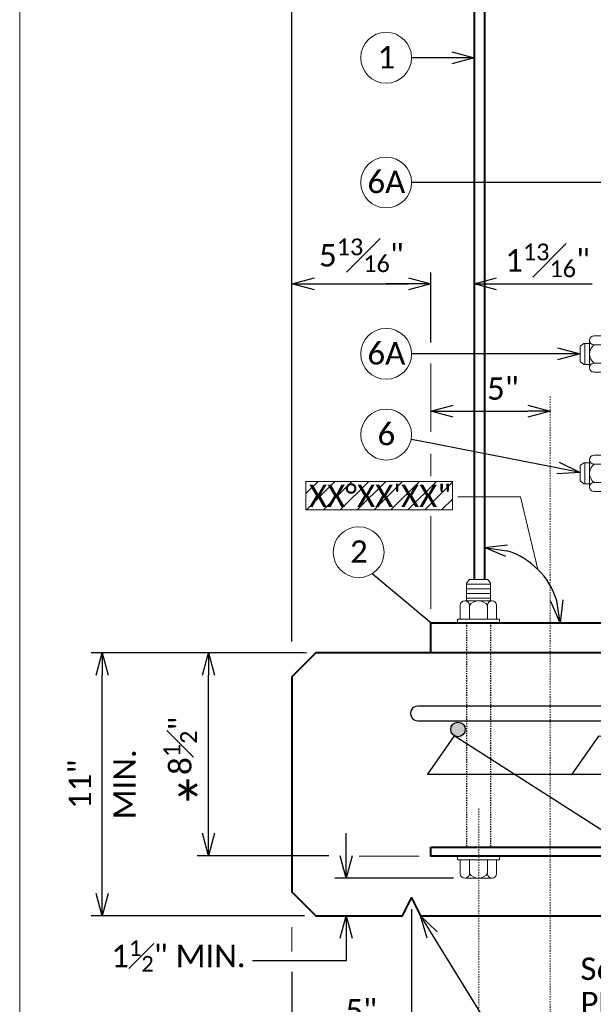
# Model space of a CAD drawing. Extents: x -497 to 946, y 46 to 361.
# Tile 5 of 20: x -65 to -17, y 225 to 307. Entities that reach past the tile are written whole.
import ezdxf
from ezdxf import colors
from ezdxf.entities.mleader import LeaderData, LeaderLine
from ezdxf.enums import TextEntityAlignment as Align
from ezdxf.math import Vec2, Vec3

# ---------------------------------------------------------------- set-up
doc = ezdxf.new("R2010")
doc.units = 0
doc.header["$MEASUREMENT"] = 0
doc.linetypes.add('Wisdot2', pattern=[0.125, 0.0625, -0.0625])
doc.linetypes.add('Wisdot4', pattern=[0.28125, 0.125, -0.0625, 0.03125, -0.0625])
doc.layers.add('B_ANNO_DESIGN_NOTES', color=1, linetype='Continuous', lineweight=18, true_color=0xff0000)
for name, color, linetype, lineweight in [('B_ANNO_DIM', 7, 'Continuous', 18), ('B_ANNO_SYMB', 7, 'Continuous', 18), ('B_ANNO_TEXT', 7, 'Continuous', 18), ('B_CNTR', 1, 'Wisdot4', 18), ('B_CONC_DECK', 1, 'Continuous', 40), ('B_DETAIL_HIDDEN', 7, 'Wisdot2', 25), ('B_DETAIL_OBJ', 7, 'Continuous', 40), ('B_REBAR', 5, 'Continuous', 25), ('B_STEEL_BOLT', 3, 'Continuous', 18)]:
    doc.layers.add(name, color=color, linetype=linetype, lineweight=lineweight)
doc.layers.add('B_ANNO_NOPLOT', color=47, linetype='Continuous', lineweight=18, plot=False)
doc.styles.add('Annotative', font='calibri.ttf', dxfattribs={"height": 0.0625})
doc.styles.get("Standard").update_dxf_attribs({"font": 'calibri.ttf'})
doc.dimstyles.new('Annotative', dxfattribs={"dimscale": 0, "dimtxt": 0.0625, "dimasz": 0.0625, "dimexe": 0.03125, "dimexo": 0.03125, "dimgap": 0.03125, "dimtad": 1, "dimdec": 3, "dimzin": 3, "dimdsep": 46, "dimlunit": 4, "dimtxsty": 'Standard', "dimblk": 'OPEN30', "dimcen": 0.03125, "dimaunit": 1, "dimadec": 0, "dimazin": 3, "dimtfac": 0.75, "dimtdec": 3, "dimtofl": 0, "dimtmove": 0, "dimatfit": 3, "dimldrblk": 'OPEN30', "dimfxl": 1, "dimtfill": 1, "dimfrac": 1, "dimtolj": 1, "dimtzin": 0, "dimarcsym": 0})

# ---------------------------------------------------------------- blocks, each defined once
blk = doc.blocks.new('AnonymousCell9')
at = {"layer": 'B_DETAIL_HIDDEN', "ltscale": 0.5}
for p, q in [((-4.414, 0.863), (6.574, 0.863)), ((-4.414, -0.894), (6.574, -0.894))]:
    blk.add_line(p, q, dxfattribs=at)
at = {"layer": 'B_STEEL_BOLT'}
for p, q in [((-5.053, -1.757), (-5.053, 1.758)), ((-5.053, 1.758), (-4.734, 1.758)), ((-4.734, 1.997), (-4.734, -1.997)), ((-4.734, 1.997), (-4.414, 1.997)), ((-4.414, 1.997), (-4.414, -1.997)), ((-7.37, 0.639), (-7.05, 0.863)), ((-7.05, 0.863), (-6.577, 0.863)), ((-6.97, -0.894), (-6.97, 0.863)), ((-6.578, -1.156), (-6.577, 1.125)), ((-6.198, 1.505), (-5.048, 1.505)), ((6.574, 1.502), (6.574, -1.533)), ((6.574, 1.502), (6.814, 1.502)), ((6.814, 1.502), (6.814, -1.533)), ((-7.37, -0.639), (-7.37, 0.639)), ((-6.198, 0.745), (-5.048, 0.745)), ((-7.37, -0.639), (-7.05, -0.894)), ((-6.198, -0.776), (-5.048, -0.776)), ((-7.05, -0.894), (-6.577, -0.894)), ((-6.198, -1.535), (-5.048, -1.535)), ((6.574, -1.533), (6.814, -1.533)), ((-5.053, -1.757), (-4.734, -1.757)), ((-4.734, -1.997), (-4.414, -1.997))]:
    blk.add_line(p, q, dxfattribs=at)
for centre, radius, start, end in [((-6.197, 1.125), 0.38, 90.0993, 269.90036), ((5.03, -0.019), 2.339, 319.55028, 40.44972), ((-5.627, -0.015), 0.951, 126.88978, 233.08634), ((-6.198, -1.156), 0.38, 90.0993, 269.90036)]:
    blk.add_arc(centre, radius, start, end, dxfattribs=at)
blk.add_point((-4.734, 0), dxfattribs=at)
blk = doc.blocks.new('AnonymousCell11')
at = {"layer": 'B_DETAIL_HIDDEN', "ltscale": 0.25}
for p, q in [((-0.345, 0.863), (1.455, 0.863)), ((-0.345, -0.894), (1.455, -0.894))]:
    blk.add_line(p, q, dxfattribs=at)
at = {"layer": 'B_STEEL_BOLT'}
for p, q in [((-0.984, -1.757), (-0.984, 1.758)), ((-0.984, 1.758), (-0.665, 1.758)), ((-0.665, 1.997), (-0.665, -1.997)), ((-0.665, 1.997), (-0.345, 1.997)), ((-0.345, 1.997), (-0.345, -1.997)), ((1.775, 1.758), (1.455, 1.758)), ((1.455, 1.758), (1.455, -1.757)), ((1.775, -1.757), (1.775, 1.758)), ((-3.301, 0.639), (-2.981, 0.863)), ((-2.981, 0.863), (-2.508, 0.863)), ((-2.901, -0.894), (-2.901, 0.863)), ((-2.509, -1.156), (-2.508, 1.125)), ((-2.129, 1.505), (-0.979, 1.505)), ((2.92, 1.505), (1.769, 1.505)), ((3.299, -1.156), (3.299, 1.125)), ((-3.301, -0.639), (-3.301, 0.639)), ((-2.129, 0.746), (-0.979, 0.746)), ((2.92, 0.746), (1.769, 0.746)), ((-3.301, -0.639), (-2.981, -0.894)), ((-2.129, -0.776), (-0.979, -0.776)), ((2.92, -0.776), (1.77, -0.776)), ((-2.981, -0.894), (-2.508, -0.894)), ((-2.129, -1.535), (-0.979, -1.535)), ((2.92, -1.535), (1.77, -1.535)), ((-0.984, -1.757), (-0.665, -1.757)), ((-0.665, -1.997), (-0.345, -1.997)), ((1.775, -1.757), (1.455, -1.757))]:
    blk.add_line(p, q, dxfattribs=at)
for centre, radius, start, end in [((-2.128, 1.125), 0.38, 90.0993, 269.90036), ((2.919, 1.125), 0.38, 270.09964, 89.9007), ((-1.558, -0.015), 0.951, 126.88978, 233.08634), ((2.349, -0.015), 0.951, 306.91366, 53.11022), ((-2.129, -1.156), 0.38, 90.0993, 269.90036), ((2.919, -1.156), 0.38, 270.09964, 89.9007)]:
    blk.add_arc(centre, radius, start, end, dxfattribs=at)
for p in [(-0.665, 0), (1.455, 0)]:
    blk.add_point(p, dxfattribs=at)
blk = doc.blocks.new('_Open30')
at = {"color": 0, "linetype": 'ByBlock', "lineweight": -2}
for p, q in [((-1, 0.268), (0, 0)), ((0, 0), (-1, -0.268)), ((0, 0), (-1, 0))]:
    blk.add_line(p, q, dxfattribs=at)
blk = doc.blocks.new('*D111')
at = {"layer": 'B_ANNO_DIM', "color": 0, "lineweight": -2, "transparency": 16777216}
for p, q in [((22.791, 209.484), (22.791, 311.434)), ((62.791, 293.484), (62.791, 311.434)), ((24.666, 310.497), (60.916, 310.497))]:
    blk.add_line(p, q, dxfattribs=at)
at = {"layer": 'Defpoints', "color": 0, "transparency": 16777216}
for p in [(62.791, 310.497), (62.791, 292.546), (22.791, 208.546)]:
    blk.add_point(p, dxfattribs=at)
at = {"layer": 'B_ANNO_DIM', "color": 0, "lineweight": -2, "transparency": 16777216, "xscale": 1.875, "yscale": 1.875, "zscale": 1.875, "rotation": 180}
blk.add_blockref('_Open30', (22.791, 310.497), dxfattribs=at)
at = {"layer": 'B_ANNO_DIM', "color": 0, "lineweight": -2, "transparency": 16777216, "xscale": 1.875, "yscale": 1.875, "zscale": 1.875}
blk.add_blockref('_Open30', (62.791, 310.497), dxfattribs=at)
at = {"layer": 'B_ANNO_DIM', "color": 0, "transparency": 16777216, "insert": (42.791, 312.395), "char_height": 1.875, "attachment_point": 5, "bg_fill": 3, "box_fill_scale": 1.25, "bg_fill_color": 256, "bg_fill_true_color": 13158600, "bg_fill_transparency": 0}
blk.add_mtext('\\A1;1\'-8"', dxfattribs=at)
blk = doc.blocks.new('*D92')
at = {"layer": 'B_ANNO_DIM', "color": 0, "lineweight": -2, "transparency": 16777216}
for p, q in [((23.854, 208.546), (5.976, 208.546)), ((6.914, 188.421), (6.914, 206.671)), ((23.854, 186.546), (5.976, 186.546))]:
    blk.add_line(p, q, dxfattribs=at)
at = {"layer": 'Defpoints', "color": 0, "transparency": 16777216}
for p in [(6.914, 208.546), (24.791, 208.546), (24.791, 186.546)]:
    blk.add_point(p, dxfattribs=at)
at = {"layer": 'B_ANNO_DIM', "color": 0, "lineweight": -2, "transparency": 16777216, "xscale": 1.875, "yscale": 1.875, "zscale": 1.875}
for p, rotation in [((6.914, 208.546), 90), ((6.914, 186.546), 270)]:
    blk.add_blockref('_Open30', p, dxfattribs=dict(at, rotation=rotation))
at = {"layer": 'B_ANNO_DIM', "color": 0, "transparency": 16777216, "char_height": 1.875, "attachment_point": 5, "rotation": 90, "bg_fill": 3, "box_fill_scale": 1.25, "bg_fill_color": 256, "bg_fill_true_color": 13158600, "bg_fill_transparency": 0}
for s, insert in [('\\A1;MIN.', (8.795, 197.546)), ('\\A1;11"', (5.036, 197.546))]:
    blk.add_mtext(s, dxfattribs=dict(at, insert=insert))
blk = doc.blocks.new('*D93')
at = {"layer": 'B_ANNO_DIM', "color": 0, "lineweight": -2, "transparency": 16777216}
for p, q in [((15.805, 193.452), (15.805, 206.671)), ((25.878, 191.577), (14.868, 191.577))]:
    blk.add_line(p, q, dxfattribs=at)
at = {"layer": 'Defpoints', "color": 0, "transparency": 16777216}
for p in [(15.805, 208.546), (15.805, 208.546), (26.816, 191.577)]:
    blk.add_point(p, dxfattribs=at)
at = {"layer": 'B_ANNO_DIM', "color": 0, "lineweight": -2, "transparency": 16777216, "xscale": 1.875, "yscale": 1.875, "zscale": 1.875}
for p, rotation in [((15.805, 208.546), 90), ((15.805, 191.577), 270)]:
    blk.add_blockref('_Open30', p, dxfattribs=dict(at, rotation=rotation))
at = {"layer": 'B_ANNO_DIM', "color": 0, "transparency": 16777216, "insert": (13.439, 200.769), "char_height": 1.875, "attachment_point": 5, "rotation": 90, "bg_fill": 3, "box_fill_scale": 1.25, "bg_fill_color": 256, "bg_fill_true_color": 13158600, "bg_fill_transparency": 0}
blk.add_mtext('\\A1;8{\\H0.75x;\\S1#2;}"', dxfattribs=at)
blk = doc.blocks.new('*D94')
at = {"layer": 'B_ANNO_DIM', "color": 0, "lineweight": -2, "transparency": 16777216}
for p, q in [((22.791, 181.859), (22.791, 164.755)), ((42.541, 165.692), (24.666, 165.692))]:
    blk.add_line(p, q, dxfattribs=at)
at = {"layer": 'Defpoints', "color": 0, "transparency": 16777216}
for p in [(22.791, 182.796), (22.791, 165.692), (44.416, 165.692)]:
    blk.add_point(p, dxfattribs=at)
at = {"layer": 'B_ANNO_DIM', "color": 0, "lineweight": -2, "transparency": 16777216, "xscale": 1.875, "yscale": 1.875, "zscale": 1.875, "rotation": 180}
blk.add_blockref('_Open30', (22.791, 165.692), dxfattribs=at)
at = {"layer": 'B_ANNO_DIM', "color": 0, "lineweight": -2, "transparency": 16777216, "xscale": 1.875, "yscale": 1.875, "zscale": 1.875}
blk.add_blockref('_Open30', (44.416, 165.692), dxfattribs=at)
at = {"layer": 'B_ANNO_DIM', "color": 0, "transparency": 16777216, "insert": (33.604, 168.084), "char_height": 1.875, "attachment_point": 5, "bg_fill": 3, "box_fill_scale": 1.25, "bg_fill_color": 256, "bg_fill_true_color": 13158600, "bg_fill_transparency": 0}
blk.add_mtext('\\A1;10{\\H0.75x;\\S13#16;}"', dxfattribs=at)
blk = doc.blocks.new('*D96')
at = {"layer": 'B_ANNO_DIM', "color": 0, "lineweight": -2, "transparency": 16777216}
for p, q in [((32.791, 187.109), (32.791, 175.809)), ((22.791, 177.684), (22.791, 177.684)), ((30.916, 176.746), (24.666, 176.746))]:
    blk.add_line(p, q, dxfattribs=at)
at = {"layer": 'Defpoints', "color": 0, "transparency": 16777216}
for p in [(32.791, 188.046), (22.791, 176.746), (22.791, 176.746)]:
    blk.add_point(p, dxfattribs=at)
at = {"layer": 'B_ANNO_DIM', "color": 0, "lineweight": -2, "transparency": 16777216, "xscale": 1.875, "yscale": 1.875, "zscale": 1.875, "rotation": 180}
blk.add_blockref('_Open30', (22.791, 176.746), dxfattribs=at)
at = {"layer": 'B_ANNO_DIM', "color": 0, "lineweight": -2, "transparency": 16777216, "xscale": 1.875, "yscale": 1.875, "zscale": 1.875}
blk.add_blockref('_Open30', (32.791, 176.746), dxfattribs=at)
at = {"layer": 'B_ANNO_DIM', "color": 0, "transparency": 16777216, "insert": (28.591, 178.635), "char_height": 1.875, "attachment_point": 5, "bg_fill": 3, "box_fill_scale": 1.25, "bg_fill_color": 256, "bg_fill_true_color": 13158600, "bg_fill_transparency": 0}
blk.add_mtext('\\A1;5"', dxfattribs=at)
blk = doc.blocks.new('*D97')
at = {"layer": 'B_ANNO_DIM', "color": 0, "lineweight": -2, "transparency": 16777216}
for p, q in [((27.318, 191.577), (27.318, 193.452)), ((36.316, 189.702), (26.381, 189.702)), ((27.318, 184.671), (27.318, 182.796))]:
    blk.add_line(p, q, dxfattribs=at)
at = {"layer": 'Defpoints', "color": 0, "transparency": 16777216}
for p in [(27.318, 189.702), (37.254, 189.702), (27.318, 186.546)]:
    blk.add_point(p, dxfattribs=at)
at = {"layer": 'B_ANNO_DIM', "color": 0, "lineweight": -2, "transparency": 16777216, "xscale": 1.875, "yscale": 1.875, "zscale": 1.875}
for p, rotation in [((27.318, 189.702), 270), ((27.318, 186.546), 90)]:
    blk.add_blockref('_Open30', p, dxfattribs=dict(at, rotation=rotation))
blk = doc.blocks.new('_None')
blk = doc.blocks.new('*D107')
at = {"layer": 'B_ANNO_DIM', "color": 0, "lineweight": -2, "transparency": 16777216}
blk.add_line((36.291, 228.747), (42.541, 228.747), dxfattribs=at)
at = {"layer": 'Defpoints', "color": 0, "transparency": 16777216}
for p in [(34.416, 228.747), (44.416, 228.747), (44.416, 228.747)]:
    blk.add_point(p, dxfattribs=at)
at = {"layer": 'B_ANNO_DIM', "color": 0, "lineweight": -2, "transparency": 16777216, "xscale": 1.875, "yscale": 1.875, "zscale": 1.875, "rotation": 180}
blk.add_blockref('_Open30', (34.416, 228.747), dxfattribs=at)
at = {"layer": 'B_ANNO_DIM', "color": 0, "lineweight": -2, "transparency": 16777216, "xscale": 1.875, "yscale": 1.875, "zscale": 1.875}
blk.add_blockref('_Open30', (44.416, 228.747), dxfattribs=at)
at = {"layer": 'B_ANNO_DIM', "color": 0, "transparency": 16777216, "insert": (40.446, 230.636), "char_height": 1.875, "attachment_point": 5}
blk.add_mtext('\\A1;5"', dxfattribs=at)
blk = doc.blocks.new('*D108')
at = {"layer": 'B_ANNO_DIM', "color": 0, "lineweight": -2, "transparency": 16777216}
for p, q in [((34.416, 234.481), (34.416, 240.335)), ((24.666, 239.397), (32.541, 239.397))]:
    blk.add_line(p, q, dxfattribs=at)
at = {"layer": 'Defpoints', "color": 0, "transparency": 16777216}
for p in [(22.791, 239.397), (34.416, 239.397), (34.416, 233.543)]:
    blk.add_point(p, dxfattribs=at)
at = {"layer": 'B_ANNO_DIM', "color": 0, "lineweight": -2, "transparency": 16777216, "xscale": 1.875, "yscale": 1.875, "zscale": 1.875, "rotation": 180}
blk.add_blockref('_Open30', (22.791, 239.397), dxfattribs=at)
at = {"layer": 'B_ANNO_DIM', "color": 0, "lineweight": -2, "transparency": 16777216, "xscale": 1.875, "yscale": 1.875, "zscale": 1.875}
blk.add_blockref('_Open30', (34.416, 239.397), dxfattribs=at)
at = {"layer": 'B_ANNO_DIM', "color": 0, "transparency": 16777216, "insert": (28.604, 241.789), "char_height": 1.875, "attachment_point": 5, "bg_fill": 3, "box_fill_scale": 1.25, "bg_fill_color": 256, "bg_fill_true_color": 13158600, "bg_fill_transparency": 0}
blk.add_mtext('\\A1;5{\\H0.75x;\\S13#16;}"', dxfattribs=at)
blk = doc.blocks.new('*D109')
at = {"layer": 'B_ANNO_DIM', "color": 0, "lineweight": -2, "transparency": 16777216}
for p, q in [((32.541, 239.397), (30.666, 239.397)), ((39.916, 239.397), (47.927, 239.397))]:
    blk.add_line(p, q, dxfattribs=at)
at = {"layer": 'Defpoints', "color": 0, "transparency": 16777216}
for p in [(34.416, 239.397), (38.041, 239.397), (38.041, 239.397)]:
    blk.add_point(p, dxfattribs=at)
at = {"layer": 'B_ANNO_DIM', "color": 0, "lineweight": -2, "transparency": 16777216, "xscale": 1.875, "yscale": 1.875, "zscale": 1.875}
blk.add_blockref('_Open30', (34.416, 239.397), dxfattribs=at)
at = {"layer": 'B_ANNO_DIM', "color": 0, "lineweight": -2, "transparency": 16777216, "xscale": 1.875, "yscale": 1.875, "zscale": 1.875, "rotation": 180}
blk.add_blockref('_Open30', (38.041, 239.397), dxfattribs=at)
blk = doc.blocks.new('*D110')
at = {"layer": 'B_ANNO_DIM', "color": 0, "lineweight": -2, "transparency": 16777216}
blk.add_arc((38.916, 211.046), 6.317, 17.07084, 72.92916, dxfattribs=at)
at = {"layer": 'Defpoints', "color": 0, "transparency": 16777216}
for p in [(38.916, 288.546), (38.916, 214.682), (44.387, 214.204), (34.416, 211.046), (54.416, 211.046)]:
    blk.add_point(p, dxfattribs=at)
at = {"layer": 'B_ANNO_DIM', "color": 0, "lineweight": -2, "transparency": 16777216, "xscale": 1.875, "yscale": 1.875, "zscale": 1.875}
for p, rotation in [((38.916, 217.363), 171.4645794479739), ((45.233, 211.046), 278.5354205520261)]:
    blk.add_blockref('_Open30', p, dxfattribs=dict(at, rotation=rotation))
blk = doc.blocks.new('Nnumber in circle')
at = {"layer": 'B_ANNO_SYMB'}
blk.add_circle((0, 0), 2.127, dxfattribs=at)
at = {"layer": 'B_ANNO_TEXT', "style": 'Annotative'}
blk.add_attdef('#', text='', height=1.875, dxfattribs=at).set_placement((0.021, -0.889, -0.842), align=Align.CENTER)
blk = doc.blocks.new('*U33')
at = {"layer": 'B_ANNO_NOPLOT', "flags": 128}
blk.add_lwpolyline([(0, 356.518), (0, 671.518), (404.91, 671.518), (404.91, 655.087), (472.5, 655.087), (472.5, 407.143), (395.713, 407.143), (395.713, 356.518)], close=True, dxfattribs=at)
at = {"layer": 'B_ANNO_TEXT', "style": 'Annotative'}
for tag, p in [('PAINT#', (394.389, 410.574)), ('PAINTNAME', (404.982, 410.582))]:
    blk.add_attdef(tag, p, '', height=1.875, dxfattribs=at)
blk = doc.blocks.new('*U189')
at = {"layer": 'B_ANNO_NOPLOT', "flags": 128}
blk.add_lwpolyline([(0, 0), (0, 315), (404.9096, 315), (404.9096, 298.569), (472.5, 298.569), (472.5, 50.6245), (395.7134, 50.6245), (395.7134, 0)], close=True, dxfattribs=at)
at = {"layer": 'B_ANNO_TEXT', "style": 'Annotative'}
blk.add_attdef('SHT#3', (165.4662, 92.8578), '', height=1.875, dxfattribs=at)
blk = doc.blocks.new('INS_RAILNY4_BASE')
at = {"layer": 'B_REBAR'}
h = blk.add_hatch(color=256, dxfattribs=at)
edge = h.paths.add_edge_path()
edge.add_arc((36.68733, 202.13327), 0.61155, 0, 360)
at = {"layer": 'B_ANNO_DIM'}
for p, q in [((24.04147, 208.54618), (18.04147, 208.54618)), ((33.43595, 191.54618), (28.42347, 191.54618))]:
    blk.add_line(p, q, dxfattribs=at)
at = {"layer": 'B_ANNO_NOPLOT', "flags": 128}
blk.add_lwpolyline([(0, 0), (0, 315), (404.90958, 315), (404.90958, 298.56895), (472.5, 298.56895), (472.5, 50.62451), (395.71344, 50.62451), (395.71344, 0)], close=True, dxfattribs=at)
at = {"layer": 'B_CNTR'}
for p, q in [((44.41647, 229.99052), (44.41647, 164.42311)), ((38.43204, 195.52187), (38.43204, 170.29028))]:
    blk.add_line(p, q, dxfattribs=at)
at = {"layer": 'B_CONC_DECK', "flags": 128}
blk.add_lwpolyline([(86.79179, 208.7168), (62.79147, 208.54618), (24.79147, 208.54618), (22.79147, 206.54618), (22.79147, 188.54618), (24.79147, 186.54618), (32.04147, 186.54618), (32.79147, 188.04618), (33.54147, 186.54618), (74.79187, 186.54618), (74.79187, 187.54618), (86.79179, 187.54618)], dxfattribs=at)
at = {"layer": 'B_DETAIL_HIDDEN', "ltscale": 0.5}
for p, q in [((37.3968, 211.04618), (37.3968, 192.29618)), ((39.40419, 211.04618), (39.40419, 192.29618))]:
    blk.add_line(p, q, dxfattribs=at)
at = {"layer": 'B_DETAIL_OBJ'}
blk.add_line((38.91647, 288.54618), (38.91647, 214.68227), dxfattribs=at)
at = {"layer": 'B_DETAIL_OBJ', "flags": 128}
for points in [[(50.79147, 214.68227), (50.79147, 292.54618), (49.91647, 292.54618), (38.91647, 288.54618), (38.04147, 288.54618), (38.04147, 214.68227)], [(34.41647, 211.04618), (54.41647, 211.04618), (54.41647, 208.54618), (34.41647, 208.54618), (34.41647, 211.04618)], [(34.41647, 192.29618), (54.41647, 192.29618), (54.41647, 191.54618), (34.41647, 191.54618), (34.41647, 192.29618)]]:
    blk.add_lwpolyline(points, dxfattribs=at)
at = {"layer": 'B_REBAR', "flags": 128}
blk.add_lwpolyline([(86.79179, 204.09348), (33.32449, 204.08861, 1.00003391), (33.32458, 202.86552), (86.79179, 202.86712)], format="xyb", dxfattribs=at)
at = {"layer": 'B_REBAR'}
blk.add_circle((36.68733, 202.13327), 0.61155, dxfattribs=at)
at = {"layer": 'B_STEEL_BOLT'}
for p, q in [((37.65242, 214.68227), (37.3968, 214.36274)), ((37.3968, 214.36274), (37.3968, 212.88989)), ((37.3968, 214.28286), (39.40419, 214.28286)), ((37.65242, 214.68227), (39.18052, 214.68227)), ((39.18052, 214.68227), (39.40419, 214.36274)), ((39.40419, 214.36274), (39.40419, 212.88965)), ((37.3968, 213.88989), (39.40419, 213.88989)), ((37.3968, 213.49693), (39.40419, 213.49693)), ((36.88069, 212.51081), (36.88069, 211.36052)), ((37.26046, 212.88993), (39.54133, 212.88961)), ((37.3968, 213.10396), (39.40419, 213.10396)), ((37.64023, 212.51081), (37.64023, 211.36052)), ((39.16155, 212.5105), (39.16155, 211.3602)), ((39.9211, 212.51049), (39.9211, 211.3602)), ((36.65908, 211.36571), (40.17386, 211.36571)), ((36.65908, 211.36571), (36.65908, 211.04618)), ((40.17386, 211.04618), (36.65908, 211.04618)), ((40.17386, 211.36571), (40.17386, 211.04618)), ((36.65908, 191.22666), (36.65908, 191.54618)), ((36.65908, 191.22666), (40.17386, 191.22666)), ((36.88069, 190.08155), (36.88069, 191.23184)), ((37.64023, 190.08155), (37.64023, 191.23184)), ((39.16155, 190.08187), (39.16155, 191.23216)), ((39.9211, 190.08187), (39.9211, 191.23216)), ((40.17386, 191.22666), (40.17386, 191.54618)), ((37.26046, 189.70244), (39.54133, 189.70276))]:
    blk.add_line(p, q, dxfattribs=at)
for centre, radius, start, end in [((37.26046, 212.51015), 0.37977, 0.0993, 179.9003556), ((38.40077, 211.9395), 0.95122, 36.8897778, 143.0863417), ((39.54132, 212.50983), 0.37977, 0.0993, 179.9003556), ((37.26046, 190.08221), 0.37977, 180.0996444, 359.9007), ((38.40077, 190.65287), 0.95122, 216.9136583, 323.1102222), ((39.54132, 190.08253), 0.37977, 180.0996444, 359.9007)]:
    blk.add_arc(centre, radius, start, end, dxfattribs=at)
blk.add_point((38.41647, 211.04618), dxfattribs=at)
for name, p in [('AnonymousCell11', (50.20516, 233.54574)), ('AnonymousCell9', (54.27416, 223.56174))]:
    blk.add_blockref(name, p)
at = {"layer": 'B_ANNO_DIM', "style": 'Annotative'}
for tag, p in [('SHT#1', (80.44055, 92.85474)), ('SHT#2', (19.34454, 52.20393))]:
    blk.add_attdef(tag, p, '', height=1.875, dxfattribs=at)
at = {"layer": 'B_ANNO_TEXT', "style": 'Annotative'}
for tag, p in [('BAR5', (196.47341, 241.43208)), ('BAR4', (251.66592, 195.49582)), ('BAR1', (81.54814, 191.58835)), ('BAR2', (49.87488, 181.6676)), ('BAR3', (106.91781, 175.41599))]:
    blk.add_attdef(tag, p, '', height=1.875, dxfattribs=at)
at = {"layer": 'B_ANNO_DIM'}
for base, p1, p2, override, picture, middle in [((62.79147, 310.49681), (22.79147, 208.54618), (62.79147, 292.54618), {"dimlfac": 0.5}, '*D111', (42.79147, 312.39489)), ((22.79147, 165.69232), (44.41647, 165.69232), (22.79147, 182.79618), {"dimdec": 4, "dimlfac": 0.5}, '*D94', (33.60397, 168.08384))]:
    dim = blk.add_linear_dim(base=base, p1=p1, p2=p2, dimstyle='Annotative', override=override, dxfattribs=at)
    dim.commit()
    dim.dimension.update_dxf_attribs({"geometry": picture, "text_midpoint": middle})
at = {"layer": 'B_ANNO_DESIGN_NOTES'}
h = blk.add_hatch(dxfattribs=at)
h.set_pattern_fill('ANSI31', color=256, scale=8)
h.set_pattern_definition([(45, (25.235, 221.2588), (-0.70711, 0.70711), [])])
h.paths.add_polyline_path([(23.95461, 220.49033), (36.22005, 220.49033), (36.22005, 222.87794), (23.95461, 222.87794)])
at = {"layer": 'B_ANNO_DESIGN_NOTES', "elevation": 1.68449}
blk.add_lwpolyline([(23.95461, 220.49033), (36.22005, 220.49033), (36.22005, 222.87794), (23.95461, 222.87794)], close=True, dxfattribs=at)
at = {"layer": 'B_ANNO_DIM'}
for p, q in [((34.41647, 232.73233), (34.41647, 227.03059)), ((34.41647, 225.19393), (34.41647, 223.31767)), ((34.41647, 219.96896), (34.41647, 212.22486))]:
    blk.add_line(p, q, dxfattribs=at)
at = {"layer": 'B_ANNO_DIM', "flags": 128}
blk.add_lwpolyline([(43.38291, 215.51262), (41.93392, 221.57978), (36.67965, 221.57978)], dxfattribs=at)
for p, values in [((30.6724, 258.30597), {'#': '1'}), ((30.6724, 247.87793), {'#': '6A'}), ((30.6724, 226.79474), {'#': '6'}), ((28.37366, 216.95969), {'#': '2'})]:
    blk.add_blockref('Nnumber in circle', p).add_auto_attribs(values)
at = {"layer": 'B_ANNO_TEXT', "insert": (40.64245, 242.77086), "char_height": 1.875, "width": 32.4856774, "attachment_point": 1, "line_spacing_factor": 0.92, "style": 'Annotative'}
blk.add_mtext('\\A1;1{\\H0.75x;\\S13#16;}"', dxfattribs=at)
at = {"layer": 'B_ANNO_TEXT', "style": 'Annotative'}
blk.add_attdef('ANGLE', (24.21533, 220.7279), '', height=1.875, dxfattribs=at)
at = {"layer": 'B_ANNO_DIM'}
for base, p1, p2, override, picture, middle in [((34.41647, 239.39742), (22.79147, 239.39742), (34.41647, 233.54313), {"dimdec": 4, "dimlfac": 0.5}, '*D108', (28.60397, 239.39742)), ((44.41647, 228.74715), (34.41647, 228.74715), (44.41647, 228.74715), {"dimlfac": 0.5, "dimtfill": 0}, '*D107', (40.4461, 228.74715))]:
    dim = blk.add_linear_dim(base=base, p1=p1, p2=p2, dimstyle='Annotative', override=override, dxfattribs=at)
    dim.commit()
    dim.dimension.update_dxf_attribs({"geometry": picture, "text_midpoint": middle, "dimtype": 128})
dim = blk.add_linear_dim(base=(6.91363, 208.54618), p1=(24.79147, 186.54618), p2=(24.79147, 208.54618), angle=90, text='<>\\XMIN.', dimstyle='Annotative', override={"dimlfac": 0.5}, dxfattribs=at)
dim.commit()
dim.dimension.update_dxf_attribs({"geometry": '*D92', "text_midpoint": (6.91363, 197.54618)})
blk.add_leader([(34.41647, 211.04618), (29.51167, 215.16299)], dimstyle='Annotative', override={"dimscale": 0, "dimgap": 0.03125, "dimtad": 0}, dxfattribs=at)
ml = blk.add_multileader_mtext('Standard', dxfattribs=at)
ml.set_content('', color=256)
ml.set_leader_properties()
ml.set_arrow_properties(name='OPEN30')
ml.build(insert=Vec2(0, 0))
ml.multileader.update_dxf_attribs({"text_right_attachment_type": 3, "dogleg_length": 0.0625, "arrow_head_size": 1.875, "scale": 30})
ctx = ml.context
ctx.base_point, ctx.scale, ctx.char_height, ctx.arrow_head_size, ctx.landing_gap_size, ctx.plane_origin, ctx.plane_x_axis, ctx.plane_y_axis = Vec3(32.79918, 258.30597), 30, 1.875, 1.875, 0.9375, Vec3(41.1126, 258.30597), Vec3(-1, 0), Vec3(0, -1)
ctx.right_attachment = 3
notes = []
notes.append((ctx, [(0, (1, 1, 0), (33.60763, 258.30597), (-1, 0), 0.80845, [(0, [(38.04147, 258.30597), (33.60763, 258.30597), (33.60763, 258.30597)], 0, [])])]))
ctx.mtext.insert, ctx.mtext.text_direction, ctx.mtext.rotation, ctx.mtext.line_spacing_factor, ctx.mtext.flow_direction = Vec3(31.86168, 257.36847), Vec3(-1, 0), 3.14159265, 0.92, 5
ml = blk.add_multileader_mtext('Standard', dxfattribs=at)
ml.set_content('', color=256)
ml.set_leader_properties()
ml.set_arrow_properties(name='OPEN30')
ml.build(insert=Vec2(0, 0))
ml.multileader.update_dxf_attribs({"text_right_attachment_type": 3, "dogleg_length": 0.0625, "arrow_head_size": 1.875, "scale": 30})
ctx = ml.context
ctx.base_point, ctx.scale, ctx.char_height, ctx.arrow_head_size, ctx.landing_gap_size, ctx.plane_origin, ctx.plane_x_axis, ctx.plane_y_axis = Vec3(32.79918, 247.87793), 30, 1.875, 1.875, 0.9375, Vec3(41.1126, 247.87793), Vec3(-1, 0), Vec3(0, -1)
ctx.right_attachment = 3
notes.append((ctx, [(0, (1, 1, 0), (33.60763, 247.87793), (-1, 0), 0.80845, [(0, [(55.92875, 247.87793), (33.60763, 247.87793), (33.60763, 247.87793)], 0, [])])]))
ctx.mtext.insert, ctx.mtext.text_direction, ctx.mtext.rotation, ctx.mtext.line_spacing_factor, ctx.mtext.flow_direction = Vec3(31.86168, 246.94043), Vec3(-1, 0), 3.14159265, 0.92, 5
ml = blk.add_multileader_mtext('Standard', dxfattribs=at)
ml.set_content('', color=256)
ml.set_leader_properties()
ml.set_arrow_properties(name='OPEN30')
ml.build(insert=Vec2(0, 0))
ml.multileader.update_dxf_attribs({"text_right_attachment_type": 3, "dogleg_length": 0.0625, "arrow_head_size": 1.875, "scale": 30})
ctx = ml.context
ctx.base_point, ctx.scale, ctx.char_height, ctx.arrow_head_size, ctx.landing_gap_size, ctx.plane_origin, ctx.plane_x_axis, ctx.plane_y_axis = Vec3(32.75998, 226.3883), 30, 1.875, 1.875, 0.9375, Vec3(40.92017, 224.79951), Vec3(-0.98156854, 0.19111042), Vec3(-0.19111042, -0.98156854)
ctx.right_attachment = 3
notes.append((ctx, [(0, (1, 1, 0), (33.55352, 226.23379), (-0.98156854, 0.19111042), 0.80845, [(0, [(46.90429, 223.63441), (33.55352, 226.23379), (33.55352, 226.23379)], 0, [])])]))
ctx.mtext.insert, ctx.mtext.text_direction, ctx.mtext.rotation, ctx.mtext.line_spacing_factor, ctx.mtext.flow_direction = Vec3(31.66059, 225.64724), Vec3(-0.98156854, 0.19111042), 2.94929936, 0.92, 5
ml = blk.add_multileader_mtext('Standard', dxfattribs=at)
ml.set_content('S6      BARS 6\'-0" LONG\\PPLACE SYM. ABOUT\\PC/L OF POST', color=256)
ml.set_leader_properties()
ml.set_arrow_properties(name='OPEN30')
ml.build(insert=Vec2(0, 0))
ml.multileader.update_dxf_attribs({"text_right_attachment_type": 3, "dogleg_length": 0.0625, "arrow_head_size": 1.875, "scale": 30})
ctx = ml.context
ctx.base_point, ctx.scale, ctx.char_height, ctx.arrow_head_size, ctx.landing_gap_size, ctx.plane_origin = Vec3(45.99735, 181.92117), 30, 1.875, 1.875, 0.9375, Vec3(73.72125, 201.56125)
ctx.right_attachment = 3
notes.append((ctx, [(0, (1, 1, 0), (76.60744, 175.89148), (-1, 0), 1.875, [(3, [(70.91538, 201.56033), (76.60744, 175.89148), (76.60744, 175.89148), (36.37014, 201.61041), (34.13169, 198.4068), (71.61468, 198.4068), (48.44739, 201.58478), (46.20509, 198.4068), (71.61468, 198.4068), (60.64634, 201.58478), (58.36998, 198.4068), (71.61468, 198.4068)], 0, [])])]))
ctx.mtext.insert, ctx.mtext.line_spacing_factor, ctx.mtext.flow_direction = Vec3(46.93485, 183.06132), 0.92, 5
ml = blk.add_multileader_mtext('Standard', dxfattribs=at)
ml.set_content('\\A1;{\\H0.7x;\\S3#4;}" V-GROOVE', color=256)
ml.set_leader_properties()
ml.set_arrow_properties(name='OPEN30')
ml.build(insert=Vec2(0, 0))
ml.multileader.update_dxf_attribs({"text_right_attachment_type": 3, "dogleg_length": 0.0625, "arrow_head_size": 1.875, "scale": 30})
ctx = ml.context
ctx.base_point, ctx.scale, ctx.char_height, ctx.arrow_head_size, ctx.landing_gap_size, ctx.plane_origin = Vec3(46.33247, 171.64313), 30, 1.875, 1.875, 0.9375, Vec3(34.07355, 177.69986)
ctx.right_attachment = 3
notes.append((ctx, [(0, (1, 1, 0), (44.45747, 171.64313), (1, 0), 1.875, [(0, [(33.54147, 186.54618), (42.77754, 171.64313), (43.0308, 171.64313)], 0, [])])]))
ctx.mtext.insert, ctx.mtext.line_spacing_factor, ctx.mtext.flow_direction = Vec3(47.26997, 172.59433), 0.92, 5
for ctx, leaders in notes:
    for number, flags, end, landing, length, lines in leaders:
        leader = LeaderData()
        leader.index, (leader.has_last_leader_line, leader.has_dogleg_vector, leader.attachment_direction) = number, flags
        leader.last_leader_point, leader.dogleg_vector, leader.dogleg_length = Vec3(end), Vec3(landing), length
        for number, points, colour, breaks in lines:
            line = LeaderLine()
            line.index, line.vertices, line.color, line.breaks = number, Vec3.list(points), colors.encode_raw_color(colour), breaks
            leader.lines.append(line)
        ctx.leaders.append(leader)
blk.add_blockref('Nnumber in circle', (30.6724, 233.54313)).add_auto_attribs({'#': '6A'})
dim = blk.add_linear_dim(base=(38.04147, 239.39742), p1=(34.41647, 239.39742), p2=(38.04147, 239.39742), text=' ', dimstyle='Annotative', override={"dimdec": 4, "dimlfac": 0.5}, dxfattribs=at)
dim.commit()
dim.dimension.update_dxf_attribs({"geometry": '*D109', "text_midpoint": (46.98918, 239.39742), "dimtype": 128})
dim = blk.add_linear_dim(base=(15.80505, 208.54618), p1=(26.81565, 191.57749), p2=(15.80505, 208.54618), angle=90, dimstyle='Annotative', override={"dimlfac": 0.5}, dxfattribs=at)
dim.commit()
dim.dimension.update_dxf_attribs({"geometry": '*D93', "text_midpoint": (15.80505, 200.76937), "dimtype": 128})
dim = blk.add_linear_dim(base=(22.79147, 176.7463), p1=(32.79147, 188.04618), p2=(22.79147, 176.74609), dimstyle='Annotative', override={"dimdec": 4, "dimlfac": 0.5}, dxfattribs=at)
dim.commit()
dim.dimension.update_dxf_attribs({"geometry": '*D96', "text_midpoint": (28.59131, 176.7463), "dimtype": 128})
ml = blk.add_multileader_mtext('Standard', dxfattribs=at)
ml.set_content('', color=256)
ml.set_leader_properties()
ml.set_arrow_properties(name='OPEN30')
ml.build(insert=Vec2(0, 0))
ml.multileader.update_dxf_attribs({"text_right_attachment_type": 3, "dogleg_length": 0.0625, "arrow_head_size": 1.875, "scale": 30})
ctx = ml.context
ctx.base_point, ctx.scale, ctx.char_height, ctx.arrow_head_size, ctx.landing_gap_size, ctx.plane_origin, ctx.plane_x_axis, ctx.plane_y_axis = Vec3(32.79918, 233.54313), 30, 1.875, 1.875, 0.9375, Vec3(41.1126, 233.54313), Vec3(-1, 0), Vec3(0, -1)
ctx.right_attachment = 3
notes = []
notes.append((ctx, [(0, (1, 1, 0), (33.60763, 233.54313), (-1, 0), 0.80845, [(0, [(46.90429, 233.54313), (33.60763, 233.54313), (33.60763, 233.54313)], 0, [])])]))
ctx.mtext.insert, ctx.mtext.text_direction, ctx.mtext.rotation, ctx.mtext.line_spacing_factor, ctx.mtext.flow_direction = Vec3(31.86168, 232.60563), Vec3(-1, 0), 3.14159265, 0.92, 5
for ctx, leaders in notes:
    for number, flags, end, landing, length, lines in leaders:
        leader = LeaderData()
        leader.index, (leader.has_last_leader_line, leader.has_dogleg_vector, leader.attachment_direction) = number, flags
        leader.last_leader_point, leader.dogleg_vector, leader.dogleg_length = Vec3(end), Vec3(landing), length
        for number, points, colour, breaks in lines:
            line = LeaderLine()
            line.index, line.vertices, line.color, line.breaks = number, Vec3.list(points), colors.encode_raw_color(colour), breaks
            leader.lines.append(line)
        ctx.leaders.append(leader)
blk.add_line((22.79147, 183.55706), (22.79147, 185.60273), dxfattribs=at)
at = {"layer": 'B_ANNO_TEXT', "insert": (12.62457, 197.56834), "char_height": 3.75, "width": 32.4856774, "attachment_point": 1, "line_spacing_factor": 0.46, "style": 'Annotative'}
blk.add_mtext('\\pxql;*', dxfattribs=at)
at = {"layer": 'B_ANNO_DIM'}
dim = blk.add_angular_dim_2l(base=(44.38672, 214.20443), line1=((38.91647, 288.54618), (38.91647, 214.68227)), line2=((34.41647, 211.04618), (54.41647, 211.04618)), text=' ', dimstyle='Annotative', dxfattribs=at)
dim.commit()
dim.dimension.update_dxf_attribs({"geometry": '*D110', "text_midpoint": (-120.07926, 182.85156)})
dim = blk.add_linear_dim(base=(27.31805, 189.70249), p1=(27.31805, 186.54618), p2=(37.25399, 189.70249), angle=90, text=' ', dimstyle='Annotative', override={"dimlfac": 0.5}, dxfattribs=at)
dim.commit()
dim.dimension.update_dxf_attribs({"geometry": '*D97', "text_midpoint": (27.31805, 188.12434)})
ml = blk.add_multileader_mtext('Standard', dxfattribs=at)
ml.set_content('\\A1;1{\\H0.7x;\\S1#2;}" MIN.', color=256)
ml.set_leader_properties()
ml.set_arrow_properties(name='NONE')
ml.build(insert=Vec2(0, 0))
ml.multileader.update_dxf_attribs({"text_right_attachment_type": 3, "dogleg_length": 0.0625, "arrow_head_size": 1.875, "scale": 30})
ctx = ml.context
ctx.base_point, ctx.scale, ctx.char_height, ctx.arrow_head_size, ctx.landing_gap_size, ctx.plane_origin = Vec3(6.72996, 183.56234), 30, 1.875, 1.875, 0.9375, Vec3(27.31805, 182.79618)
ctx.right_attachment = 3
notes = []
notes.append((ctx, [(0, (1, 1, 0), (21.36958, 182.79618), (-1, 0), 1.875, [(0, [(27.31805, 182.79618), (21.84912, 182.79618), (21.52143, 182.79618)], 0, [])])]))
ctx.mtext.insert, ctx.mtext.line_spacing_factor, ctx.mtext.flow_direction = Vec3(7.66746, 184.50633), 0.92, 5
for ctx, leaders in notes:
    for number, flags, end, landing, length, lines in leaders:
        leader = LeaderData()
        leader.index, (leader.has_last_leader_line, leader.has_dogleg_vector, leader.attachment_direction) = number, flags
        leader.last_leader_point, leader.dogleg_vector, leader.dogleg_length = Vec3(end), Vec3(landing), length
        for number, points, colour, breaks in lines:
            line = LeaderLine()
            line.index, line.vertices, line.color, line.breaks = number, Vec3.list(points), colors.encode_raw_color(colour), breaks
            leader.lines.append(line)
        ctx.leaders.append(leader)

msp = doc.modelspace()

# ---------------------------------------------------------------- block references
ref = msp.add_blockref('INS_RAILNY4_BASE', (-65.481, 45.781))
ref.add_attrib('ANGLE', 'XX%%DXX\'XX"', (-41.266, 266.509), dxfattribs={"layer": 'B_ANNO_TEXT', "height": 1.875, "style": 'Annotative'})

# ---------------------------------------------------------------- next in the draw order: block references
msp.add_blockref('*U33', (-65.481, -310.738))

# ---------------------------------------------------------------- next in the draw order: block references
at = {"layer": 'B_ANNO_DIM'}
msp.add_blockref('*U189', (-65.481, 45.781), dxfattribs=at)

doc.saveas('drawing.dxf')
